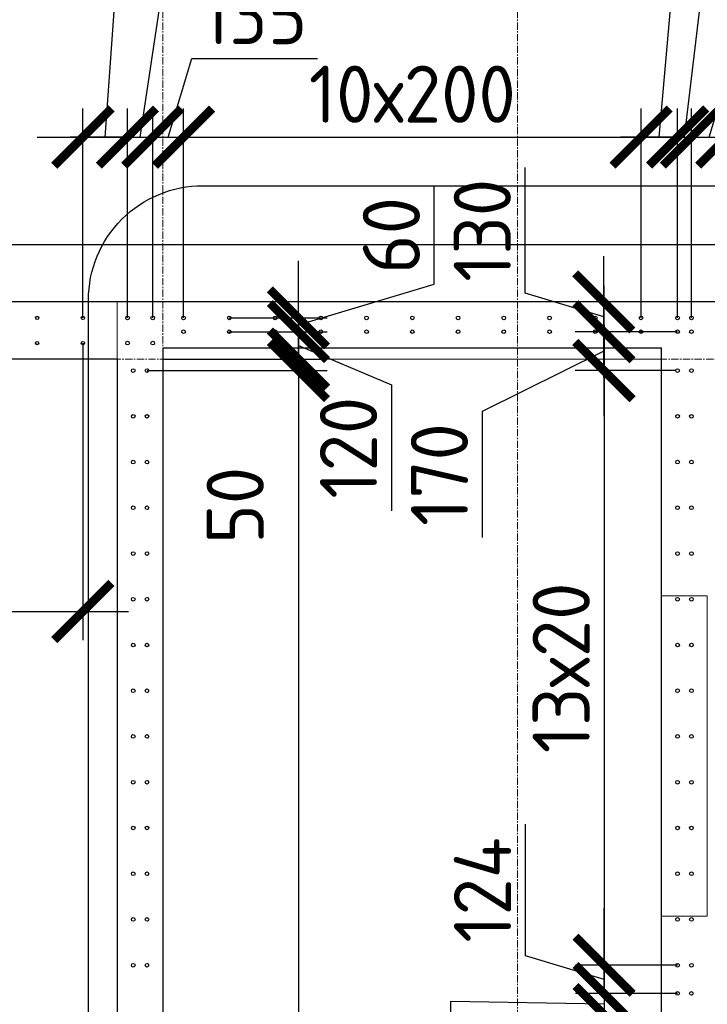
# Model space of a CAD drawing. Header units: millimetres. Extents: x 349531 to 1063351, y -131924 to 96186.
# Tile 209 of 228: x 997233 to 1000239, y 49840 to 54146. Entities that reach past the tile are written whole.
import ezdxf

# ---------------------------------------------------------------- set-up
doc = ezdxf.new("R2010")
doc.units = ezdxf.units.MM
doc.linetypes.add('______5', pattern=[1100, 800, -100, 100, -100])
doc.linetypes.add('осевая', pattern=[50.8, 31.75, -6.35, 6.35, -6.35])
for name, color, linetype, lineweight in [('0 Фундамент', 5, 'Continuous', 30), ('1 Стены', 3, 'Continuous', 30), ('Конструкции 0.5', 5, 'Continuous', 50), ('Оси', 40, '______5', 18), ('размер', 1, 'Continuous', 25), ('РАЗМЕРЫ', 1, 'Continuous', 9), ('СТЕНЫ', 3, 'Continuous', 30)]:
    doc.layers.add(name, color=color, linetype=linetype, lineweight=lineweight)
doc.styles.add('GOST-2.304_Type-B', font='GOST_Common.ttf')
doc.dimstyles.new('СПДС', dxfattribs={"dimscale": 100, "dimtxt": 2.5, "dimasz": 2.5, "dimexe": 1.25, "dimexo": 0, "dimtad": 1, "dimdec": 0, "dimtxsty": 'GOST-2.304_Type-B', "dimblk": 'ARCHTICK', "dimcen": 2.5, "dimdle": 2, "dimadec": 0, "dimazin": 2, "dimtfac": 0.75, "dimtdec": 0, "dimtmove": 1, "dimatfit": 3, "dimfxl": 1, "dimtolj": 1, "dimarcsym": 1})

# ---------------------------------------------------------------- blocks, each defined once
blk = doc.blocks.new('_ArchTick')
at = {"color": 0, "linetype": 'ByBlock', "const_width": 0.15}
blk.add_lwpolyline([(-0.5, -0.5), (0.5, 0.5)], dxfattribs=at)
blk = doc.blocks.new('*D286')
at = {"layer": 'DEFPOINTS', "color": 0, "transparency": 16777216}
for p in [(995309.2, 52731.4, -360), (997509.2, 52731.4, -360), (997509.2, 51558)]:
    blk.add_point(p, dxfattribs=at)
at = {"layer": 'РАЗМЕРЫ', "color": 0, "lineweight": -2, "transparency": 16777216}
for p, q in [((995309.2, 52731.4), (995309.2, 51433)), ((997509.2, 52731.4), (997509.2, 51433)), ((995109.2, 51558), (997709.2, 51558))]:
    blk.add_line(p, q, dxfattribs=at)
at = {"layer": 'РАЗМЕРЫ', "color": 0, "lineweight": -2, "transparency": 16777216, "xscale": 250, "yscale": 250, "zscale": 250, "rotation": 180}
blk.add_blockref('_ArchTick', (995309.2, 51558), dxfattribs=at)
at = {"layer": 'РАЗМЕРЫ', "color": 0, "lineweight": -2, "transparency": 16777216, "xscale": 250, "yscale": 250, "zscale": 250}
blk.add_blockref('_ArchTick', (997509.2, 51558), dxfattribs=at)
at = {"layer": 'РАЗМЕРЫ', "color": 0, "transparency": 16777216, "insert": (996409.2, 51745.5), "char_height": 250, "attachment_point": 5, "style": 'GOST-2.304_Type-B'}
blk.add_mtext('\\A1;11х200', dxfattribs=at)
blk = doc.blocks.new('*D342')
at = {"layer": 'DEFPOINTS', "color": 0, "transparency": 16777216}
for p in [(997704.2, 53632.3), (997509.2, 52841.7, -360), (997704.2, 52841.7)]:
    blk.add_point(p, dxfattribs=at)
at = {"layer": 'РАЗМЕРЫ', "color": 0, "lineweight": -2, "transparency": 16777216}
for p, q in [((997606.7, 53632.3), (997697.3, 54893.7)), ((997697.3, 54893.7), (998247.3, 54893.7)), ((997509.2, 52841.7), (997509.2, 53757.3)), ((997704.2, 52841.7), (997704.2, 53757.3)), ((997309.2, 53632.3), (997904.2, 53632.3))]:
    blk.add_line(p, q, dxfattribs=at)
at = {"layer": 'РАЗМЕРЫ', "color": 0, "lineweight": -2, "transparency": 16777216, "xscale": 250, "yscale": 250, "zscale": 250, "rotation": 180}
blk.add_blockref('_ArchTick', (997509.2, 53632.3), dxfattribs=at)
at = {"layer": 'РАЗМЕРЫ', "color": 0, "lineweight": -2, "transparency": 16777216, "xscale": 250, "yscale": 250, "zscale": 250}
blk.add_blockref('_ArchTick', (997704.2, 53632.3), dxfattribs=at)
at = {"layer": 'РАЗМЕРЫ', "color": 0, "transparency": 16777216, "insert": (997972.3, 55081.2), "char_height": 250, "attachment_point": 5, "style": 'GOST-2.304_Type-B'}
blk.add_mtext('\\A1;195', dxfattribs=at)
blk = doc.blocks.new('*D343')
at = {"layer": 'DEFPOINTS', "color": 0, "transparency": 16777216}
for p in [(997814.5, 53632.3), (997704.2, 52841.7), (997814.5, 52841.7)]:
    blk.add_point(p, dxfattribs=at)
at = {"layer": 'РАЗМЕРЫ', "color": 0, "lineweight": -2, "transparency": 16777216}
for p, q in [((997759.4, 53632.3), (997887.5, 54489.3)), ((997887.5, 54489.3), (998387.5, 54489.3)), ((997704.2, 52841.7), (997704.2, 53757.3)), ((997814.5, 52841.7), (997814.5, 53757.3)), ((997704.2, 53632.3), (997454.2, 53632.3)), ((997704.2, 53632.3), (997814.5, 53632.3)), ((997704.2, 53632.3), (997814.5, 53632.3)), ((997814.5, 53632.3), (998064.5, 53632.3))]:
    blk.add_line(p, q, dxfattribs=at)
at = {"layer": 'РАЗМЕРЫ', "color": 0, "lineweight": -2, "transparency": 16777216, "xscale": 250, "yscale": 250, "zscale": 250}
blk.add_blockref('_ArchTick', (997704.2, 53632.3), dxfattribs=at)
at = {"layer": 'РАЗМЕРЫ', "color": 0, "lineweight": -2, "transparency": 16777216, "xscale": 250, "yscale": 250, "zscale": 250, "rotation": 180}
blk.add_blockref('_ArchTick', (997814.5, 53632.3), dxfattribs=at)
at = {"layer": 'РАЗМЕРЫ', "color": 0, "transparency": 16777216, "insert": (998137.5, 54676.8), "char_height": 250, "attachment_point": 5, "style": 'GOST-2.304_Type-B'}
blk.add_mtext('\\A1;110', dxfattribs=at)
blk = doc.blocks.new('*D344')
at = {"layer": 'DEFPOINTS', "color": 0, "transparency": 16777216}
for p in [(997949.3, 53632.3), (997814.5, 52841.7), (997949.3, 52841.7, -360)]:
    blk.add_point(p, dxfattribs=at)
at = {"layer": 'РАЗМЕРЫ', "color": 0, "lineweight": -2, "transparency": 16777216}
for p, q in [((997881.9, 53632.3), (997985.1, 53976)), ((997985.1, 53976), (998535.1, 53976)), ((997814.5, 52841.7), (997814.5, 53757.3)), ((997949.3, 52841.7), (997949.3, 53757.3)), ((997614.5, 53632.3), (998149.3, 53632.3))]:
    blk.add_line(p, q, dxfattribs=at)
at = {"layer": 'РАЗМЕРЫ', "color": 0, "lineweight": -2, "transparency": 16777216, "xscale": 250, "yscale": 250, "zscale": 250, "rotation": 180}
blk.add_blockref('_ArchTick', (997814.5, 53632.3), dxfattribs=at)
at = {"layer": 'РАЗМЕРЫ', "color": 0, "lineweight": -2, "transparency": 16777216, "xscale": 250, "yscale": 250, "zscale": 250}
blk.add_blockref('_ArchTick', (997949.3, 53632.3), dxfattribs=at)
at = {"layer": 'РАЗМЕРЫ', "color": 0, "transparency": 16777216, "insert": (998260.1, 54163.5), "char_height": 250, "attachment_point": 5, "style": 'GOST-2.304_Type-B'}
blk.add_mtext('\\A1;135', dxfattribs=at)
blk = doc.blocks.new('*D345')
at = {"layer": 'DEFPOINTS', "color": 0, "transparency": 16777216}
for p in [(999949.3, 53632.3), (997949.3, 52841.7, -360), (999949.3, 52841.7, -360)]:
    blk.add_point(p, dxfattribs=at)
at = {"layer": 'РАЗМЕРЫ', "color": 0, "lineweight": -2, "transparency": 16777216}
for p, q in [((997949.3, 52841.7), (997949.3, 53757.3)), ((999949.3, 52841.7), (999949.3, 53757.3)), ((997749.3, 53632.3), (1000149.3, 53632.3))]:
    blk.add_line(p, q, dxfattribs=at)
at = {"layer": 'РАЗМЕРЫ', "color": 0, "lineweight": -2, "transparency": 16777216, "xscale": 250, "yscale": 250, "zscale": 250, "rotation": 180}
blk.add_blockref('_ArchTick', (997949.3, 53632.3), dxfattribs=at)
at = {"layer": 'РАЗМЕРЫ', "color": 0, "lineweight": -2, "transparency": 16777216, "xscale": 250, "yscale": 250, "zscale": 250}
blk.add_blockref('_ArchTick', (999949.3, 53632.3), dxfattribs=at)
at = {"layer": 'РАЗМЕРЫ', "color": 0, "transparency": 16777216, "insert": (998949.3, 53819.8), "char_height": 250, "attachment_point": 5, "style": 'GOST-2.304_Type-B'}
blk.add_mtext('\\A1;10х200', dxfattribs=at)
blk = doc.blocks.new('*D346')
at = {"layer": 'DEFPOINTS', "color": 0, "transparency": 16777216}
for p in [(1000109.3, 53632.3), (999949.3, 52841.7, -360), (1000109.3, 52841.7, -360)]:
    blk.add_point(p, dxfattribs=at)
at = {"layer": 'РАЗМЕРЫ', "color": 0, "lineweight": -2, "transparency": 16777216}
for p, q in [((1000029.3, 53632.3), (1000132.5, 54816.7)), ((1000132.5, 54816.7), (1000682.5, 54816.7)), ((999949.3, 52841.7), (999949.3, 53757.3)), ((1000109.3, 52841.7), (1000109.3, 53757.3)), ((999749.3, 53632.3), (1000309.3, 53632.3))]:
    blk.add_line(p, q, dxfattribs=at)
at = {"layer": 'РАЗМЕРЫ', "color": 0, "lineweight": -2, "transparency": 16777216, "xscale": 250, "yscale": 250, "zscale": 250, "rotation": 180}
blk.add_blockref('_ArchTick', (999949.3, 53632.3), dxfattribs=at)
at = {"layer": 'РАЗМЕРЫ', "color": 0, "lineweight": -2, "transparency": 16777216, "xscale": 250, "yscale": 250, "zscale": 250}
blk.add_blockref('_ArchTick', (1000109.3, 53632.3), dxfattribs=at)
at = {"layer": 'РАЗМЕРЫ', "color": 0, "transparency": 16777216, "insert": (1000407.5, 55004.2), "char_height": 250, "attachment_point": 5, "style": 'GOST-2.304_Type-B'}
blk.add_mtext('\\A1;160', dxfattribs=at)
blk = doc.blocks.new('*D347')
at = {"layer": 'DEFPOINTS', "color": 0, "transparency": 16777216}
for p in [(1000169.7, 53632.3), (1000109.3, 52841.7, -360), (1000169.7, 52841.7, -360)]:
    blk.add_point(p, dxfattribs=at)
at = {"layer": 'РАЗМЕРЫ', "color": 0, "lineweight": -2, "transparency": 16777216}
for p, q in [((1000139.5, 53632.3), (1000242.6, 54501.6)), ((1000242.6, 54501.6), (1000667.6, 54501.6)), ((1000109.3, 52841.7), (1000109.3, 53757.3)), ((1000169.7, 52841.7), (1000169.7, 53757.3)), ((1000109.3, 53632.3), (999859.3, 53632.3)), ((1000109.3, 53632.3), (1000169.7, 53632.3)), ((1000109.3, 53632.3), (1000169.7, 53632.3)), ((1000169.7, 53632.3), (1000419.7, 53632.3))]:
    blk.add_line(p, q, dxfattribs=at)
at = {"layer": 'РАЗМЕРЫ', "color": 0, "lineweight": -2, "transparency": 16777216, "xscale": 250, "yscale": 250, "zscale": 250}
blk.add_blockref('_ArchTick', (1000109.3, 53632.3), dxfattribs=at)
at = {"layer": 'РАЗМЕРЫ', "color": 0, "lineweight": -2, "transparency": 16777216, "xscale": 250, "yscale": 250, "zscale": 250, "rotation": 180}
blk.add_blockref('_ArchTick', (1000169.7, 53632.3), dxfattribs=at)
at = {"layer": 'РАЗМЕРЫ', "color": 0, "transparency": 16777216, "insert": (1000455.1, 54689.1), "char_height": 250, "attachment_point": 5, "style": 'GOST-2.304_Type-B'}
blk.add_mtext('\\A1;60', dxfattribs=at)
blk = doc.blocks.new('*D348')
at = {"layer": 'DEFPOINTS', "color": 0, "transparency": 16777216}
for p in [(1000324.3, 53632.3), (1000169.7, 52841.7, -360), (1000324.3, 52841.7, -360)]:
    blk.add_point(p, dxfattribs=at)
at = {"layer": 'РАЗМЕРЫ', "color": 0, "lineweight": -2, "transparency": 16777216}
for p, q in [((1000247, 53632.3), (1000350.1, 53976)), ((1000350.1, 53976), (1000900.1, 53976)), ((1000169.7, 52841.7), (1000169.7, 53757.3)), ((1000324.3, 52841.7), (1000324.3, 53757.3)), ((999969.7, 53632.3), (1000524.3, 53632.3))]:
    blk.add_line(p, q, dxfattribs=at)
at = {"layer": 'РАЗМЕРЫ', "color": 0, "lineweight": -2, "transparency": 16777216, "xscale": 250, "yscale": 250, "zscale": 250, "rotation": 180}
blk.add_blockref('_ArchTick', (1000169.7, 53632.3), dxfattribs=at)
at = {"layer": 'РАЗМЕРЫ', "color": 0, "lineweight": -2, "transparency": 16777216, "xscale": 250, "yscale": 250, "zscale": 250}
blk.add_blockref('_ArchTick', (1000324.3, 53632.3), dxfattribs=at)
at = {"layer": 'РАЗМЕРЫ', "color": 0, "transparency": 16777216, "insert": (1000625.1, 54163.5), "char_height": 250, "attachment_point": 5, "style": 'GOST-2.304_Type-B'}
blk.add_mtext('\\A1;155', dxfattribs=at)
blk = doc.blocks.new('*D349')
at = {"layer": 'DEFPOINTS', "color": 0, "transparency": 16777216}
for p in [(1001924.3, 53632.3), (1000324.3, 52841.7, -360), (1001924.3, 52841.7, -360)]:
    blk.add_point(p, dxfattribs=at)
at = {"layer": 'РАЗМЕРЫ', "color": 0, "lineweight": -2, "transparency": 16777216}
for p, q in [((1000324.3, 52841.7), (1000324.3, 53757.3)), ((1001924.3, 52841.7), (1001924.3, 53757.3)), ((1000124.3, 53632.3), (1002124.3, 53632.3))]:
    blk.add_line(p, q, dxfattribs=at)
at = {"layer": 'РАЗМЕРЫ', "color": 0, "lineweight": -2, "transparency": 16777216, "xscale": 250, "yscale": 250, "zscale": 250, "rotation": 180}
blk.add_blockref('_ArchTick', (1000324.3, 53632.3), dxfattribs=at)
at = {"layer": 'РАЗМЕРЫ', "color": 0, "lineweight": -2, "transparency": 16777216, "xscale": 250, "yscale": 250, "zscale": 250}
blk.add_blockref('_ArchTick', (1001924.3, 53632.3), dxfattribs=at)
at = {"layer": 'РАЗМЕРЫ', "color": 0, "transparency": 16777216, "insert": (1001124.3, 53819.8), "char_height": 250, "attachment_point": 5, "style": 'GOST-2.304_Type-B'}
blk.add_mtext('\\A1;8х200', dxfattribs=at)
blk = doc.blocks.new('*D357')
at = {"layer": 'DEFPOINTS', "color": 0, "transparency": 16777216}
for p in [(997859.2, 52661.4), (997789.5, 52611.4), (998451.6, 52611.4)]:
    blk.add_point(p, dxfattribs=at)
at = {"layer": 'РАЗМЕРЫ', "color": 0, "lineweight": -2, "transparency": 16777216}
for p, q in [((998451.6, 52661.4), (998451.6, 52911.4)), ((997859.2, 52661.4), (998576.6, 52661.4)), ((998451.6, 52661.4), (998451.6, 52611.4)), ((997789.5, 52611.4), (998576.6, 52611.4)), ((998451.6, 52611.4), (998451.6, 52361.4))]:
    blk.add_line(p, q, dxfattribs=at)
at = {"layer": 'РАЗМЕРЫ', "color": 0, "lineweight": -2, "transparency": 16777216, "xscale": 250, "yscale": 250, "zscale": 250}
for p, rotation in [((998451.6, 52661.4), 270), ((998451.6, 52611.4), 90)]:
    blk.add_blockref('_ArchTick', p, dxfattribs=dict(at, rotation=rotation))
at = {"layer": 'РАЗМЕРЫ', "color": 0, "transparency": 16777216, "insert": (998175, 52022.1), "char_height": 250, "attachment_point": 5, "rotation": 90, "style": 'GOST-2.304_Type-B'}
blk.add_mtext('\\A1;50', dxfattribs=at)
blk = doc.blocks.new('*D358')
at = {"layer": 'DEFPOINTS', "color": 0, "transparency": 16777216}
for p in [(997839.3, 52611.4), (997889.5, 45811.4, -360), (998451.6, 45811.4)]:
    blk.add_point(p, dxfattribs=at)
at = {"layer": 'РАЗМЕРЫ', "color": 0, "lineweight": -2, "transparency": 16777216}
for p, q in [((998451.6, 52811.4), (998451.6, 45611.4)), ((997839.3, 52611.4), (998576.6, 52611.4)), ((997889.5, 45811.4), (998576.6, 45811.4))]:
    blk.add_line(p, q, dxfattribs=at)
at = {"layer": 'РАЗМЕРЫ', "color": 0, "lineweight": -2, "transparency": 16777216, "xscale": 250, "yscale": 250, "zscale": 250}
for p, rotation in [((998451.6, 52611.4), 90), ((998451.6, 45811.4), 270)]:
    blk.add_blockref('_ArchTick', p, dxfattribs=dict(at, rotation=rotation))
at = {"layer": 'РАЗМЕРЫ', "color": 0, "transparency": 16777216, "insert": (998264.1, 49211.4), "char_height": 250, "attachment_point": 5, "rotation": 90, "style": 'GOST-2.304_Type-B'}
blk.add_mtext('\\A1;34х200', dxfattribs=at)
blk = doc.blocks.new('*D363')
at = {"layer": 'DEFPOINTS', "color": 0, "transparency": 16777216}
for p in [(1000109.3, 52781.4, -360), (999786.7, 52611.4), (1000101.3, 52611.4, -360)]:
    blk.add_point(p, dxfattribs=at)
at = {"layer": 'РАЗМЕРЫ', "color": 0, "lineweight": -2, "transparency": 16777216}
for p, q in [((999786.7, 52981.4), (999786.7, 52411.4)), ((1000109.3, 52781.4), (999661.7, 52781.4)), ((999786.7, 52696.4), (999255.4, 52431.7)), ((1000101.3, 52611.4), (999661.7, 52611.4)), ((999255.4, 52431.7), (999255.4, 51881.7))]:
    blk.add_line(p, q, dxfattribs=at)
at = {"layer": 'РАЗМЕРЫ', "color": 0, "lineweight": -2, "transparency": 16777216, "xscale": 250, "yscale": 250, "zscale": 250}
for p, rotation in [((999786.7, 52781.4), 90), ((999786.7, 52611.4), 270)]:
    blk.add_blockref('_ArchTick', p, dxfattribs=dict(at, rotation=rotation))
at = {"layer": 'РАЗМЕРЫ', "color": 0, "transparency": 16777216, "insert": (999067.9, 52156.7), "char_height": 250, "attachment_point": 5, "rotation": 90, "style": 'GOST-2.304_Type-B'}
blk.add_mtext('\\A1;170', dxfattribs=at)
blk = doc.blocks.new('*D364')
at = {"layer": 'DEFPOINTS', "color": 0, "transparency": 16777216}
for p in [(1000101.3, 52611.4, -360), (999787.7, 50011.4), (1000109.3, 50011.4, -360)]:
    blk.add_point(p, dxfattribs=at)
at = {"layer": 'РАЗМЕРЫ', "color": 0, "lineweight": -2, "transparency": 16777216}
for p, q in [((999787.7, 52811.4), (999787.7, 49811.4)), ((1000101.3, 52611.4), (999662.7, 52611.4)), ((1000109.3, 50011.4), (999662.7, 50011.4))]:
    blk.add_line(p, q, dxfattribs=at)
at = {"layer": 'РАЗМЕРЫ', "color": 0, "lineweight": -2, "transparency": 16777216, "xscale": 250, "yscale": 250, "zscale": 250}
for p, rotation in [((999787.7, 52611.4), 90), ((999787.7, 50011.4), 270)]:
    blk.add_blockref('_ArchTick', p, dxfattribs=dict(at, rotation=rotation))
at = {"layer": 'РАЗМЕРЫ', "color": 0, "transparency": 16777216, "insert": (999600.2, 51311.4), "char_height": 250, "attachment_point": 5, "rotation": 90, "style": 'GOST-2.304_Type-B'}
blk.add_mtext('\\A1;13х20', dxfattribs=at)
blk = doc.blocks.new('*D365')
at = {"layer": 'DEFPOINTS', "color": 0, "transparency": 16777216}
for p in [(1000109.3, 50011.4, -360), (999787.7, 49887.7), (1000109, 49887.7, -360)]:
    blk.add_point(p, dxfattribs=at)
at = {"layer": 'РАЗМЕРЫ', "color": 0, "lineweight": -2, "transparency": 16777216}
for p, q in [((999443.9, 50052.7), (999443.9, 50627.7)), ((999787.7, 50011.4), (999787.7, 50261.4)), ((999787.7, 49949.5), (999443.9, 50052.7)), ((1000109.3, 50011.4), (999662.7, 50011.4)), ((999787.7, 50011.4), (999787.7, 49887.7)), ((999787.7, 50011.4), (999787.7, 49887.7)), ((1000109, 49887.7), (999662.7, 49887.7)), ((999787.7, 49887.7), (999787.7, 49637.7))]:
    blk.add_line(p, q, dxfattribs=at)
at = {"layer": 'РАЗМЕРЫ', "color": 0, "lineweight": -2, "transparency": 16777216, "xscale": 250, "yscale": 250, "zscale": 250}
for p, rotation in [((999787.7, 50011.4), 270), ((999787.7, 49887.7), 90)]:
    blk.add_blockref('_ArchTick', p, dxfattribs=dict(at, rotation=rotation))
at = {"layer": 'РАЗМЕРЫ', "color": 0, "transparency": 16777216, "insert": (999256.4, 50340.2), "char_height": 250, "attachment_point": 5, "rotation": 90, "style": 'GOST-2.304_Type-B'}
blk.add_mtext('\\A1;124', dxfattribs=at)
blk = doc.blocks.new('*D366')
at = {"layer": 'DEFPOINTS', "color": 0, "transparency": 16777216}
for p in [(1000109, 49887.7, -360), (999787.7, 49795.4), (1000109, 49795.4, -360)]:
    blk.add_point(p, dxfattribs=at)
at = {"layer": 'РАЗМЕРЫ', "color": 0, "lineweight": -2, "transparency": 16777216}
for p, q in [((999787.7, 49887.7), (999787.7, 50137.7)), ((1000109, 49887.7), (999662.7, 49887.7)), ((999787.7, 49887.7), (999787.7, 49795.4)), ((999787.7, 49887.7), (999787.7, 49795.4)), ((999787.7, 49841.5), (999115.6, 49852.6)), ((999115.6, 49852.6), (999115.6, 49427.6)), ((1000109, 49795.4), (999662.7, 49795.4)), ((999787.7, 49795.4), (999787.7, 49545.4))]:
    blk.add_line(p, q, dxfattribs=at)
at = {"layer": 'РАЗМЕРЫ', "color": 0, "lineweight": -2, "transparency": 16777216, "xscale": 250, "yscale": 250, "zscale": 250}
for p, rotation in [((999787.7, 49887.7), 270), ((999787.7, 49795.4), 90)]:
    blk.add_blockref('_ArchTick', p, dxfattribs=dict(at, rotation=rotation))
at = {"layer": 'РАЗМЕРЫ', "color": 0, "transparency": 16777216, "insert": (998928.1, 49640.1), "char_height": 250, "attachment_point": 5, "rotation": 90, "style": 'GOST-2.304_Type-B'}
blk.add_mtext('\\A1;92', dxfattribs=at)
blk = doc.blocks.new('*D367')
at = {"layer": 'DEFPOINTS', "color": 0, "transparency": 16777216}
for p in [(1000109, 49795.4, -360), (999787.7, 49611.4), (1000109.3, 49611.4, -360)]:
    blk.add_point(p, dxfattribs=at)
at = {"layer": 'РАЗМЕРЫ', "color": 0, "lineweight": -2, "transparency": 16777216}
for p, q in [((999787.7, 49995.4), (999787.7, 49411.4)), ((1000109, 49795.4), (999662.7, 49795.4)), ((999787.7, 49703.4), (999206.9, 49510.4)), ((1000109.3, 49611.4), (999662.7, 49611.4)), ((999206.9, 49510.4), (999206.9, 48935.4))]:
    blk.add_line(p, q, dxfattribs=at)
at = {"layer": 'РАЗМЕРЫ', "color": 0, "lineweight": -2, "transparency": 16777216, "xscale": 250, "yscale": 250, "zscale": 250}
for p, rotation in [((999787.7, 49795.4), 90), ((999787.7, 49611.4), 270)]:
    blk.add_blockref('_ArchTick', p, dxfattribs=dict(at, rotation=rotation))
at = {"layer": 'РАЗМЕРЫ', "color": 0, "transparency": 16777216, "insert": (999019.4, 49222.9), "char_height": 250, "attachment_point": 5, "rotation": 90, "style": 'GOST-2.304_Type-B'}
blk.add_mtext('\\A1;184', dxfattribs=at)
blk = doc.blocks.new('оси2')
at = {"layer": 'Оси', "color": 16, "linetype": 'осевая', "lineweight": 0, "transparency": 33554687}
for p, q in [((1003495.5, 5465.4), (1003495.5, -20739.3)), ((1005045.5, 5465.4), (1005045.5, -20739.3)), ((979200, 1707.1), (1032582.1, 1707.1))]:
    blk.add_line(p, q, dxfattribs=at)
blk = doc.blocks.new('стены техподполья')
at = {"layer": 'СТЕНЫ', "linetype": 'Continuous', "transparency": 33554687}
for p, q in [((503985.8, -393.6), (456435.8, -393.6)), ((476785.8, -593.6), (476785.8, -6793.6)), ((476785.8, -593.6), (476785.8, -593.6)), ((476785.8, -593.6), (478965.8, -593.6)), ((478965.8, -7343.6), (478965.8, -593.6)), ((478965.8, -593.6), (478965.8, -593.6)), ((476585.8, -643.6), (470285.8, -643.6)), ((476585.8, -643.6), (476585.8, -643.6)), ((476585.8, -643.6), (476585.8, -8043.6))]:
    blk.add_line(p, q, dxfattribs=at)
blk = doc.blocks.new('*D687')
at = {"layer": 'DEFPOINTS', "color": 0, "transparency": 16777216}
for p in [(998149.3, 52781.4, -360), (998451.6, 52781.4), (997859.2, 52661.4)]:
    blk.add_point(p, dxfattribs=at)
at = {"layer": 'РАЗМЕРЫ', "color": 0, "lineweight": -2, "transparency": 16777216}
for p, q in [((998451.6, 52781.4), (998451.6, 53031.4)), ((998149.3, 52781.4), (998576.6, 52781.4)), ((998451.6, 52661.4), (998451.6, 52781.4)), ((998451.6, 52661.4), (998451.6, 52781.4)), ((998451.6, 52721.4), (998857.9, 52548.8)), ((997859.2, 52661.4), (998576.6, 52661.4)), ((998451.6, 52661.4), (998451.6, 52411.4)), ((998857.9, 52548.8), (998857.9, 51998.8))]:
    blk.add_line(p, q, dxfattribs=at)
at = {"layer": 'РАЗМЕРЫ', "color": 0, "lineweight": -2, "transparency": 16777216, "xscale": 250, "yscale": 250, "zscale": 250}
for p, rotation in [((998451.6, 52781.4), 270), ((998451.6, 52661.4), 90)]:
    blk.add_blockref('_ArchTick', p, dxfattribs=dict(at, rotation=rotation))
at = {"layer": 'РАЗМЕРЫ', "color": 0, "transparency": 16777216, "insert": (998670.4, 52273.8), "char_height": 250, "attachment_point": 5, "rotation": 90, "style": 'GOST-2.304_Type-B'}
blk.add_mtext('\\A1;120', dxfattribs=at)
blk = doc.blocks.new('*D688')
at = {"layer": 'DEFPOINTS', "color": 0, "transparency": 16777216}
for p in [(998149.3, 52841.7, -360), (998451.6, 52841.7), (998149.3, 52781.4, -360)]:
    blk.add_point(p, dxfattribs=at)
at = {"layer": 'РАЗМЕРЫ', "color": 0, "lineweight": -2, "transparency": 16777216}
for p, q in [((999045.4, 52989.7), (999045.4, 53414.7)), ((998451.6, 52841.7), (998451.6, 53091.7)), ((998451.6, 52811.5), (999045.4, 52989.7)), ((998149.3, 52841.7), (998576.6, 52841.7)), ((998451.6, 52781.4), (998451.6, 52841.7)), ((998451.6, 52781.4), (998451.6, 52841.7)), ((998149.3, 52781.4), (998576.6, 52781.4)), ((998451.6, 52781.4), (998451.6, 52531.4))]:
    blk.add_line(p, q, dxfattribs=at)
at = {"layer": 'РАЗМЕРЫ', "color": 0, "lineweight": -2, "transparency": 16777216, "xscale": 250, "yscale": 250, "zscale": 250}
for p, rotation in [((998451.6, 52841.7), 270), ((998451.6, 52781.4), 90)]:
    blk.add_blockref('_ArchTick', p, dxfattribs=dict(at, rotation=rotation))
at = {"layer": 'РАЗМЕРЫ', "color": 0, "transparency": 16777216, "insert": (998857.9, 53202.2), "char_height": 250, "attachment_point": 5, "rotation": 90, "style": 'GOST-2.304_Type-B'}
blk.add_mtext('\\A1;60', dxfattribs=at)
blk = doc.blocks.new('*D1413')
at = {"layer": 'DEFPOINTS', "color": 0, "lineweight": 50, "transparency": 16777216}
for p in [(999786.7, 52911.4), (999819.3, 52911.4, 360), (1000109.3, 52781.4, -360)]:
    blk.add_point(p, dxfattribs=at)
at = {"layer": 'РАЗМЕРЫ', "color": 0, "lineweight": -2, "transparency": 16777216}
for p, q in [((999442.9, 52949.5), (999442.9, 53499.5)), ((999786.7, 52581.4), (999786.7, 53111.4)), ((999786.7, 52846.4), (999442.9, 52949.5)), ((999819.3, 52911.4), (999661.7, 52911.4)), ((1000109.3, 52781.4), (999661.7, 52781.4))]:
    blk.add_line(p, q, dxfattribs=at)
at = {"layer": 'РАЗМЕРЫ', "color": 0, "lineweight": -2, "transparency": 16777216, "xscale": 250, "yscale": 250, "zscale": 250}
for p, rotation in [((999786.7, 52911.4), 90), ((999786.7, 52781.4), 270)]:
    blk.add_blockref('_ArchTick', p, dxfattribs=dict(at, rotation=rotation))
at = {"layer": 'РАЗМЕРЫ', "color": 0, "transparency": 16777216, "insert": (999255.4, 53224.5), "char_height": 250, "attachment_point": 5, "rotation": 90, "style": 'GOST-2.304_Type-B'}
blk.add_mtext('\\A1;130', dxfattribs=at)

msp = doc.modelspace()

# ---------------------------------------------------------------- linework, layer by layer
at = {"layer": '0 Фундамент'}
msp.add_lwpolyline([(1014559.3, 53161.4), (984639.3, 53161.4)], dxfattribs=at)
at = {"layer": '1 Стены', "color": 252, "lineweight": 0, "true_color": 0x939598}
for p, q in [((997659.3, 45261.4, -360), (997659.3, 52911.4, -360)), ((997659.3, 52911.4, -360), (1005009.3, 52911.4, -360)), ((997859.3, 52661.4, -360), (997859.3, 45261.4, -360)), ((1000039.3, 45961.4, -360), (1000039.3, 52661.4, -360))]:
    msp.add_line(p, q, dxfattribs=at)
at = {"layer": '1 Стены', "color": 4, "lineweight": 0}
msp.add_line((1000039.3, 52661.4, -360), (997859.3, 52661.4, -360), dxfattribs=at)
msp.add_lwpolyline([(1000238.9, 51626.4), (1000038.9, 51626.4), (1000038.9, 50226.4), (1000238.9, 50226.4)], close=True, dxfattribs=at)
at = {"layer": 'размер', "lineweight": 30}
msp.add_lwpolyline([(998033.4, 53419.7), (1004760.5, 53419.7, -0.414214), (1005260.5, 52919.7), (1005260.5, 46445.8, -0.414214), (1004760.5, 45945.8), (998033.4, 45945.8, -0.414214), (997533.4, 46445.8), (997533.4, 52919.7, -0.414214)], format="xyb", close=True, dxfattribs=at)
at = {"layer": 'РАЗМЕРЫ', "color": 8, "linetype": 'Continuous', "lineweight": 30}
for centre in [(997309.2, 52841.7, -360), (997509.2, 52841.7, -360), (997309.2, 52731.4, -360), (997509.2, 52731.4, -360)]:
    msp.add_circle(centre, 7, dxfattribs=at)
at = {"layer": 'РАЗМЕРЫ', "color": 4, "linetype": 'Continuous', "lineweight": 30}
for centre in [(997704.2, 52841.7), (997814.5, 52841.7), (997949.3, 52841.7, -360), (998149.3, 52841.7, -360), (998349.3, 52841.7, -360), (998549.3, 52841.7, -360), (998749.3, 52841.7, -360), (998949.3, 52841.7, -360), (999149.3, 52841.7, -360), (999349.3, 52841.7, -360), (999549.3, 52841.7, -360), (999749.3, 52841.7, -360), (999949.3, 52841.7, -360), (1000109.3, 52841.7, -360), (1000169.7, 52841.7, -360), (997949.3, 52781.4, -360), (998149.3, 52781.4, -360), (998349.3, 52781.4, -360), (998549.3, 52781.4, -360), (998749.3, 52781.4, -360), (998949.3, 52781.4, -360), (999149.3, 52781.4, -360), (999349.3, 52781.4, -360), (999549.3, 52781.4, -360), (999749.3, 52781.4, -360), (999949.3, 52781.4, -360), (1000109.3, 52781.4, -360), (1000169.7, 52781.4, -360), (997704.2, 52731.4), (997814.5, 52731.4), (997729.2, 52611.4), (997789.5, 52611.4), (1000109.3, 52611.4, -360), (1000169.7, 52611.4, -360), (997729.2, 52411.4), (997789.5, 52411.4), (1000109.3, 52411.4, -360), (1000169.7, 52411.4, -360), (997729.2, 52211.4), (997789.5, 52211.4), (1000109.3, 52211.4, -360), (1000169.7, 52211.4, -360), (997729.2, 52011.4), (997789.5, 52011.4), (1000109.3, 52011.4, -360), (1000169.7, 52011.4, -360), (997729.2, 51811.4), (997789.5, 51811.4), (1000109.3, 51811.4, -360), (1000169.7, 51811.4, -360), (997729.2, 51611.4), (997789.5, 51611.4), (1000109.3, 51611.4, -360), (1000169.7, 51611.4, -360), (997729.2, 51411.4), (997789.5, 51411.4), (1000109.3, 51411.4, -360), (1000169.7, 51411.4, -360), (997729.2, 51211.4), (997789.5, 51211.4), (1000109.3, 51211.4, -360), (1000169.7, 51211.4, -360), (997729.2, 51011.4), (997789.5, 51011.4), (1000109.3, 51011.4, -360), (1000169.7, 51011.4, -360), (997729.2, 50811.4), (997789.5, 50811.4), (1000109.3, 50811.4, -360), (1000169.7, 50811.4, -360), (997729.2, 50611.4), (997789.5, 50611.4), (1000109.3, 50611.4, -360), (1000169.7, 50611.4, -360), (997729.2, 50411.4), (997789.5, 50411.4), (1000109.3, 50411.4, -360), (1000169.7, 50411.4, -360), (997729.2, 50211.4), (997789.5, 50211.4), (1000109.3, 50211.4, -360), (1000169.7, 50211.4, -360), (997729.2, 50011.4), (997789.5, 50011.4), (1000109.3, 50011.4, -360), (1000169.7, 50011.4, -360), (1000109, 49887.7, -360), (1000169.3, 49887.7, -360)]:
    msp.add_circle(centre, 8, dxfattribs=at)

# ---------------------------------------------------------------- block references
at = {"layer": 'Конструкции 0.5'}
msp.add_blockref('стены техподполья', (521073.4, 53304.9, 360), dxfattribs=at)
at = {"layer": 'РАЗМЕРЫ'}
msp.add_blockref('оси2', (-5636.2, 50954.2, -360), dxfattribs=at)

# ---------------------------------------------------------------- dimensions: what is measured, and where the dimension line sits
for base, p1, p2, picture, middle in [((997704.2, 53632.3), (997509.2, 52841.7, -360), (997704.2, 52841.7), '*D342', (997759.8, 54893.7)), ((1000109.3, 53632.3), (999949.3, 52841.7, -360), (1000109.3, 52841.7, -360), '*D346', (1000195, 54816.7)), ((1000169.7, 53632.3), (1000109.3, 52841.7, -360), (1000169.7, 52841.7, -360), '*D347', (1000305.1, 54501.6)), ((997814.5, 53632.3), (997704.2, 52841.7), (997814.5, 52841.7), '*D343', (997950, 54489.3))]:
    dim = msp.add_linear_dim(base=base, p1=p1, p2=p2, dimstyle='СПДС', dxfattribs=at)
    dim.commit()
    dim.dimension.update_dxf_attribs({"geometry": picture, "text_midpoint": middle, "dimtype": 160})
for base, p1, p2, picture, middle in [((997949.3, 53632.3), (997814.5, 52841.7), (997949.3, 52841.7, -360), '*D344', (998047.6, 54163.5)), ((1000324.3, 53632.3), (1000169.7, 52841.7, -360), (1000324.3, 52841.7, -360), '*D348', (1000412.6, 54163.5))]:
    dim = msp.add_linear_dim(base=base, p1=p1, p2=p2, dimstyle='СПДС', dxfattribs=at)
    dim.commit()
    dim.dimension.update_dxf_attribs({"geometry": picture, "text_midpoint": middle})
for base, p1, p2, text, picture, middle in [((999949.3, 53632.3), (997949.3, 52841.7, -360), (999949.3, 52841.7, -360), '10х200', '*D345', (998949.3, 53819.8)), ((1001924.3, 53632.3), (1000324.3, 52841.7, -360), (1001924.3, 52841.7, -360), '8х200', '*D349', (1001124.3, 53819.8)), ((997509.2, 51558), (995309.2, 52731.4, -360), (997509.2, 52731.4, -360), '11х200', '*D286', (996409.2, 51745.5))]:
    dim = msp.add_linear_dim(base=base, p1=p1, p2=p2, text=text, dimstyle='СПДС', dxfattribs=at)
    dim.commit()
    dim.dimension.update_dxf_attribs({"geometry": picture, "text_midpoint": middle})
at = {"layer": 'РАЗМЕРЫ', "color": 4}
for base, p1, p2, picture, middle in [((999786.7, 52911.4), (1000109.3, 52781.4, -360), (999819.3, 52911.4, 360), '*D1413', (999255.4, 53012)), ((999787.7, 49887.7), (1000109.3, 50011.4, -360), (1000109, 49887.7, -360), '*D365', (999256.4, 50115.2))]:
    dim = msp.add_linear_dim(base=base, p1=p1, p2=p2, angle=90, dimstyle='СПДС', dxfattribs=at)
    dim.commit()
    dim.dimension.update_dxf_attribs({"geometry": picture, "text_midpoint": middle})
at = {"layer": 'РАЗМЕРЫ'}
dim = msp.add_linear_dim(base=(998451.6, 52841.7), p1=(998149.3, 52781.4, -360), p2=(998149.3, 52841.7, -360), angle=90, dimstyle='СПДС', dxfattribs=at)
dim.commit()
dim.dimension.update_dxf_attribs({"geometry": '*D688', "text_midpoint": (998857.9, 53052.2)})
dim = msp.add_linear_dim(base=(998451.6, 52781.4), p1=(997859.2, 52661.4), p2=(998149.3, 52781.4, -360), angle=90, dimstyle='СПДС', dxfattribs=at)
dim.commit()
dim.dimension.update_dxf_attribs({"geometry": '*D687', "text_midpoint": (998857.9, 52486.3), "dimtype": 160})
at = {"layer": 'РАЗМЕРЫ', "color": 4}
for base, p1, p2, picture, middle in [((999786.7, 52611.4), (1000109.3, 52781.4, -360), (1000101.3, 52611.4, -360), '*D363', (999255.4, 52369.2)), ((998451.6, 52611.4), (997859.2, 52661.4), (997789.5, 52611.4), '*D357', (998362.5, 52022.1)), ((999787.7, 49795.4), (1000109, 49887.7, -360), (1000109, 49795.4, -360), '*D366', (999115.6, 49790.1)), ((999787.7, 49611.4), (1000109, 49795.4, -360), (1000109.3, 49611.4, -360), '*D367', (999206.9, 49447.9))]:
    dim = msp.add_linear_dim(base=base, p1=p1, p2=p2, angle=90, dimstyle='СПДС', dxfattribs=at)
    dim.commit()
    dim.dimension.update_dxf_attribs({"geometry": picture, "text_midpoint": middle, "dimtype": 160})
at = {"layer": 'РАЗМЕРЫ'}
dim = msp.add_linear_dim(base=(998451.6, 45811.4), p1=(997839.3, 52611.4), p2=(997889.5, 45811.4, -360), angle=90, text='34х200', dimstyle='СПДС', dxfattribs=at)
dim.commit()
dim.dimension.update_dxf_attribs({"geometry": '*D358', "text_midpoint": (998264.1, 49211.4)})
at = {"layer": 'РАЗМЕРЫ', "color": 4}
dim = msp.add_linear_dim(base=(999787.7, 50011.4), p1=(1000101.3, 52611.4, -360), p2=(1000109.3, 50011.4, -360), angle=90, text='13х20', dimstyle='СПДС', dxfattribs=at)
dim.commit()
dim.dimension.update_dxf_attribs({"geometry": '*D364', "text_midpoint": (999600.2, 51311.4)})

doc.saveas('drawing.dxf')
